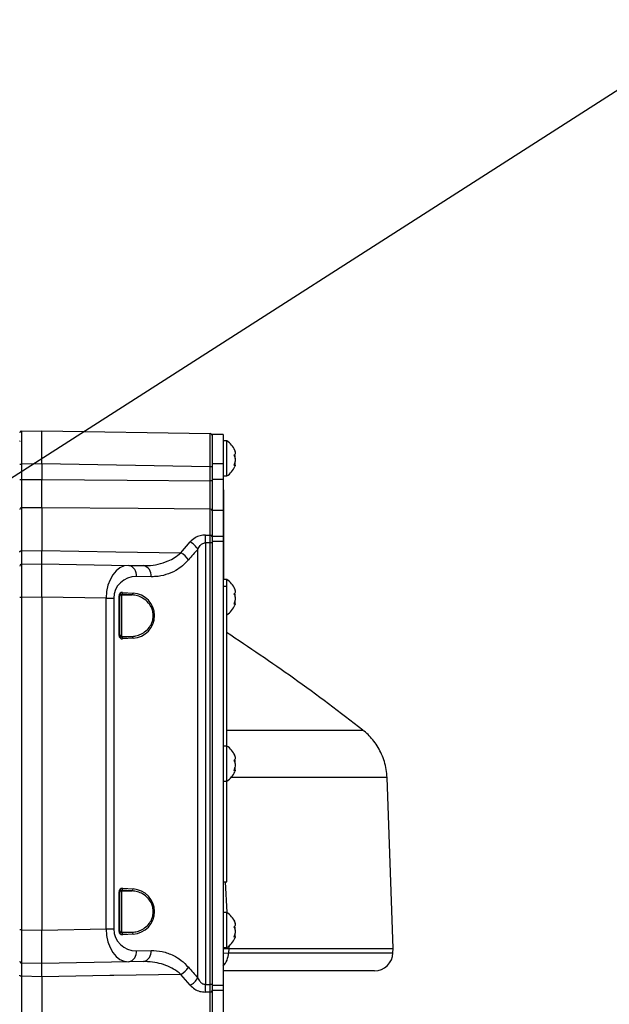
# Model space of a CAD drawing. Extents: x 0 to 16820, y 0 to 11880.
# Tile 49 of 77: x 8990 to 9150, y 6658 to 6924. Entities that reach past the tile are written whole.
import ezdxf

# ---------------------------------------------------------------- set-up
doc = ezdxf.new("R2010")
doc.units = 0
doc.header["$LTSCALE"] = 20
doc.layers.get('0').update_dxf_attribs({"linetype": 'CONTINUOUS'})
doc.styles.add('SLDTEXTSTYLE0', font='TXT', dxfattribs={"width": 0.605})
doc.dimstyles.new('SLDDIMSTYLE0', dxfattribs={"dimtxt": 100, "dimasz": 100, "dimexe": 0, "dimexo": 0.0625, "dimgap": 25, "dimtad": 1, "dimdec": 1, "dimrnd": 1e-09, "dimzin": 12, "dimtxsty": 'SLDTEXTSTYLE0', "dimsah": 1, "dimcen": 0, "dimazin": 3, "dimtfac": 1, "dimtofl": 0, "dimtmove": 0, "dimatfit": 3, "dimtolj": 1, "dimtzin": 12})
doc.dimstyles.new('SLDDIMSTYLE1', dxfattribs={"dimtxt": 100, "dimasz": 100, "dimexe": 0, "dimexo": 0.0625, "dimgap": 25, "dimtad": 1, "dimdec": 4, "dimlfac": 20, "dimzin": 12, "dimtxsty": 'SLDTEXTSTYLE0', "dimsah": 1, "dimcen": 0.09, "dimazin": 3, "dimtfac": 1, "dimtofl": 0, "dimtmove": 0, "dimatfit": 3, "dimtolj": 1, "dimtzin": 12})

# ---------------------------------------------------------------- blocks, each defined once
blk = doc.blocks.new('_D')
at = {"color": 7, "linetype": 'CONTINUOUS'}
for q in [(10380.8, 9036.16), (8366, 6401.82)]:
    blk.add_line((9334.36, 7667.96), q, dxfattribs=at)
blk.add_solid([(9334.36, 7667.96), (9407.03, 7738.27), (9383.2, 7756.5)], dxfattribs=at)
at = {"color": 7, "linetype": 'CONTINUOUS', "insert": (10032.55, 8792.98), "char_height": 100, "attachment_point": 1, "rotation": 52.5905, "style": 'SLDTEXTSTYLE0'}
blk.add_mtext('R1594', dxfattribs=at)
blk = doc.blocks.new('_D_1')
at = {"color": 7, "linetype": 'CONTINUOUS'}
blk.add_line((11867.49, 8642.4), (8366, 6401.82), dxfattribs=at)
blk.add_solid([(11867.49, 8642.4), (11775.17, 8601.13), (11791.34, 8575.86)], dxfattribs=at)
at = {"color": 7, "linetype": 'CONTINUOUS', "insert": (9875.65, 7520.81), "char_height": 100, "attachment_point": 1, "rotation": 32.6149, "style": 'SLDTEXTSTYLE0'}
blk.add_mtext('R4157', dxfattribs=at)
blk = doc.blocks.new('_D_2')
at = {"color": 7, "linetype": 'CONTINUOUS'}
for p, q in [((4232.76, 7130.62), (3693.35, 7225.73)), ((8406, 6401.82), (13110.72, 6401.82))]:
    blk.add_line(p, q, dxfattribs=at)
blk.add_arc((8366, 6401.82), 4714.73, 0, 170, dxfattribs=at)
for points in [[(3722.9, 7220.52), (3756.05, 7316.05), (3726.56, 7321.58)], [(13080.72, 6401.82), (13094.66, 6501.97), (13064.66, 6501.66)]]:
    blk.add_solid(points, dxfattribs=at)
at = {"color": 7, "linetype": 'CONTINUOUS', "insert": (8646.6, 11239.4), "char_height": 100, "attachment_point": 1, "rotation": 355, "style": 'SLDTEXTSTYLE0'}
blk.add_mtext('170°', dxfattribs=at)

msp = doc.modelspace()

# ---------------------------------------------------------------- linework, layer by layer
at = {"color": 7, "linetype": 'CONTINUOUS'}
for p, q in [((8990.988226, 6812.7236365), (8996.4969469, 6812.8198086)), ((8996.4969469, 6803.8211761), (8996.4969469, 6812.8198086)), ((8996.4969469, 6812.8198086), (9042.0056297, 6812.0254277)), ((9045.4969121, 6811.8197916), (9042.4969507, 6811.8197916)), ((9042.4969507, 6811.8197916), (9042.4969507, 6803.8198052)), ((9045.4969121, 6811.8197916), (9045.4969121, 6803.8198052)), ((9046.4968992, 6810.0697993), (9045.4969121, 6810.0697993)), ((9046.4968992, 6804.3326138), (9046.4968992, 6810.0697993)), ((8996.4969469, 6803.8211761), (8996.4969469, 6799.6565698)), ((9042.4969507, 6803.8198052), (9042.4969507, 6799.6572851)), ((9045.4969121, 6803.8198052), (9045.4969121, 6799.6572851)), ((9046.4968992, 6800.5698024), (9046.4968992, 6804.3326138)), ((9048.6564351, 6803.5691677), (9048.4357787, 6803.5691677)), ((9042.4969507, 6799.6572851), (9042.4969507, 6791.2051676)), ((9045.4969121, 6800.5698024), (9046.4968992, 6800.5698024)), ((9045.4969121, 6799.6572851), (9045.4969121, 6791.2051676)), ((9045.4969121, 6796.819806), (9045.6969453, 6796.819806)), ((9045.6969453, 6772.8197871), (9045.6969453, 6796.819806)), ((8996.4969469, 6791.9739483), (8996.4969469, 6780.4192899)), ((9042.4969507, 6791.2051676), (9042.4969507, 6784.1991185)), ((9045.4969121, 6791.2051676), (9045.4969121, 6784.1991185)), ((9042.4969507, 6784.1991185), (9042.4969507, 6782.8198074)), ((9042.4969507, 6782.8198074), (9042.4969507, 6662.8198026)), ((9045.4969121, 6784.1991185), (9045.4969121, 6782.8198074)), ((9045.4969121, 6782.8198074), (9045.4969121, 6662.8198026)), ((8990.988226, 6776.7236529), (8996.4969469, 6776.8197952)), ((8996.4969469, 6767.8211628), (8996.4969469, 6776.8197952)), ((8996.4969469, 6776.8197952), (9019.9643089, 6776.4101623)), ((9019.9643089, 6776.4101623), (9023.944111, 6776.3406931)), ((9045.4969121, 6772.8197871), (9045.6969453, 6772.8197871)), ((9046.4968992, 6772.5698052), (9045.4969121, 6772.5698052)), ((9046.4968992, 6770.8197831), (9046.4968992, 6772.5698052)), ((9045.4969121, 6770.8197831), (9046.4968992, 6770.8197831)), ((9046.4968992, 6727.5697885), (9046.4968992, 6770.8197831)), ((8996.4969469, 6767.8211628), (8996.4969469, 6677.8184174)), ((9017.496915, 6768.1780754), (9017.496915, 6757.4615179)), ((9048.6564351, 6766.0691737), (9048.4357787, 6766.0691737)), ((9083.2522823, 6731.8396865), (9083.2391096, 6731.8395673)), ((9046.4968992, 6727.5697885), (9045.4969121, 6727.5697885)), ((9046.4968992, 6721.8326031), (9046.4968992, 6727.5697885)), ((9046.4968992, 6718.0697916), (9046.4968992, 6721.8326031)), ((9048.6564351, 6721.0691868), (9048.4357787, 6721.0691868)), ((9089.768262, 6719.0392612), (9089.7736264, 6719.039291)), ((9091.4604379, 6672.8197931), (9089.8463441, 6719.0418242)), ((9045.4969121, 6718.0697916), (9046.4968992, 6718.0697916)), ((9046.4968992, 6690.8197998), (9046.4968992, 6718.0697916)), ((9045.4969121, 6690.8197998), (9046.4968992, 6690.8197998)), ((9017.496915, 6688.1780921), (9017.496915, 6677.4615048)), ((9046.4968992, 6682.5698017), (9045.4969121, 6682.5698017)), ((9046.4968992, 6676.8326162), (9046.4968992, 6682.5698017)), ((8996.4969469, 6668.819785), (8996.4969469, 6677.8184174)), ((9017.9881765, 6677.0355104), (9020.8611799, 6677.2153972)), ((9046.4968992, 6673.0698048), (9046.4968992, 6676.8326162)), ((9048.6564351, 6676.0691701), (9048.4357787, 6676.0691701)), ((9045.4969121, 6673.0698048), (9046.4968992, 6673.0698048)), ((9045.4969121, 6672.8197931), (9047.003956, 6672.8197931)), ((9047.003956, 6672.8197931), (9091.4604379, 6672.8197931)), ((9091.4194299, 6671.6452836), (9091.4604379, 6672.8197931)), ((8996.4969469, 6668.819785), (8990.988226, 6668.9159571)), ((9019.9643089, 6669.2294179), (8996.4969469, 6668.819785)), ((9023.944111, 6669.2988871), (9019.9643089, 6669.2294179)), ((8996.4969469, 6665.2202903), (8996.4969469, 6653.6656319)), ((9086.4224745, 6666.8197809), (9045.4969121, 6666.8197809)), ((9042.4969507, 6662.8198026), (9042.4969507, 6661.4404915)), ((9045.4969121, 6662.8198026), (9045.4969121, 6661.4404915)), ((9042.4969507, 6661.4404915), (9042.4969507, 6654.4344424)), ((9045.4969121, 6661.4404915), (9045.4969121, 6654.4344424))]:
    msp.add_line(p, q, dxfattribs=at)
at = {"color": 8, "linetype": 'CONTINUOUS'}
for p, q in [((8990.496905, 6803.725004), (8990.988226, 6803.725004)), ((8996.4969469, 6803.8211761), (8990.988226, 6803.725004)), ((8990.988226, 6803.725004), (8990.988226, 6799.6115087)), ((9042.0056297, 6803.0267952), (8996.4969469, 6803.8211761)), ((9045.4969121, 6803.8198052), (9042.4969507, 6803.8198052)), ((9042.0056297, 6799.2835043), (9042.0056297, 6803.0267952)), ((9042.4969507, 6803.0267952), (9042.0056297, 6803.0267952)), ((8990.496905, 6799.6115087), (8990.988226, 6799.6115087)), ((9042.4969507, 6799.2835043), (9042.0056297, 6799.2835043)), ((9045.4969121, 6799.6572851), (9042.4969507, 6799.6572851)), ((8996.4969469, 6791.9739483), (8990.988226, 6791.9259964)), ((8990.988226, 6791.9259964), (8990.988226, 6780.3266047)), ((9042.0056297, 6784.5780252), (9042.0056297, 6791.5769516)), ((9045.4969121, 6791.2051676), (9042.4969507, 6791.2051676)), ((9034.0400053, 6779.7877191), (9036.5708781, 6782.7441989)), ((9040.7088114, 6784.5868765), (9042.0056297, 6784.5780252)), ((9040.7088114, 6782.5104891), (9040.7088114, 6663.1290911)), ((9042.4969507, 6782.5013994), (9042.0056297, 6782.5013994)), ((9042.0056297, 6663.1382106), (9042.0056297, 6782.5013994)), ((9045.4969121, 6784.1991185), (9042.4969507, 6784.1991185)), ((9045.4969121, 6782.8198074), (9042.4969507, 6782.8198074)), ((8990.988226, 6780.3266047), (8996.4969469, 6780.4192899)), ((9038.6398746, 6664.9082004), (9038.6398746, 6780.7313798)), ((9026.0130478, 6773.3411489), (9022.0333053, 6773.4106182)), ((9018.3330489, 6769.1023944), (9021.2059928, 6768.9225076)), ((8990.988226, 6767.7250205), (8990.496905, 6767.7250205)), ((8996.4969469, 6767.8211628), (8990.988226, 6767.7250205)), ((8990.988226, 6767.7250205), (8990.988226, 6677.9145895)), ((9013.8586475, 6767.518103), (8996.4969469, 6767.8211628)), ((9013.8586475, 6678.1214772), (9013.8586475, 6767.518103)), ((9013.8586475, 6767.518103), (9015.9276439, 6767.518103)), ((9015.9276439, 6767.518103), (9015.9276439, 6678.1214772)), ((9017.3504664, 6757.4615179), (9017.3504664, 6768.1780754)), ((9017.496915, 6768.1780754), (9017.3504664, 6768.1780754)), ((9017.9881765, 6768.6040698), (9017.9881765, 6768.3742045)), ((9020.8611799, 6768.424183), (9017.9881765, 6768.6040698)), ((9017.9881765, 6768.3742045), (9020.8611799, 6768.424183)), ((9017.9881765, 6768.3742045), (9017.9881765, 6757.2653888)), ((9017.496915, 6757.4615179), (9017.3504664, 6757.4615179)), ((9017.9881765, 6757.2653888), (9017.9881765, 6757.0355235)), ((9017.9881765, 6757.2653888), (9020.8611799, 6757.2154103)), ((9017.9881765, 6757.0355235), (9020.8611799, 6757.2154103)), ((9021.2059928, 6756.7170857), (9018.3330489, 6756.5371989)), ((9018.3330489, 6689.1024111), (9021.2059928, 6688.9224945)), ((9046.0660173, 6690.8197998), (9046.495886, 6682.5698017)), ((9017.3504664, 6677.4615048), (9017.3504664, 6688.1780921)), ((9017.496915, 6688.1780921), (9017.3504664, 6688.1780921)), ((9017.9881765, 6688.6040865), (9017.9881765, 6688.3741914)), ((9020.8611799, 6688.4241699), (9017.9881765, 6688.6040865)), ((9017.9881765, 6688.3741914), (9020.8611799, 6688.4241699)), ((9017.9881765, 6688.3741914), (9017.9881765, 6677.2654055)), ((8990.988226, 6677.9145895), (8990.496905, 6677.9145895)), ((8990.988226, 6677.9145895), (8996.4969469, 6677.8184174)), ((8996.4969469, 6677.8184174), (9013.8586475, 6678.1214772)), ((9013.8586475, 6678.1214772), (9015.9276439, 6678.1214772)), ((9017.496915, 6677.4615048), (9017.3504664, 6677.4615048)), ((9017.9881765, 6677.2654055), (9017.9881765, 6677.0355104)), ((9017.9881765, 6677.2654055), (9020.8611799, 6677.2153972)), ((9021.2059928, 6676.7170726), (9018.3330489, 6676.5371858)), ((9046.9650937, 6673.5647319), (9047.003956, 6672.8197931)), ((9022.0333053, 6672.228962), (9026.0130478, 6672.2984312)), ((9045.4969121, 6671.6108917), (9046.942742, 6671.6452836)), ((9047.003956, 6672.8197931), (9046.942742, 6671.6452836)), ((9046.942742, 6671.6452836), (9091.4194299, 6671.6452836)), ((8996.4969469, 6665.2202903), (8990.988226, 6665.3129755)), ((8990.988226, 6665.3129755), (8990.988226, 6653.7135838)), ((9036.5708781, 6662.8953813), (9034.0400053, 6665.8518611)), ((9042.4969507, 6663.1382106), (9042.0056297, 6663.1382106)), ((9045.4969121, 6662.8198026), (9042.4969507, 6662.8198026)), ((9042.0056297, 6661.0615848), (9040.7088114, 6661.0527037)), ((9042.0056297, 6654.0626286), (9042.0056297, 6661.0615848)), ((9045.4969121, 6661.4404915), (9042.4969507, 6661.4404915))]:
    msp.add_line(p, q, dxfattribs=at)
at = {"color": 8, "linetype": 'CONTINUOUS', "flags": 128}
for points in [[(8990.988226, 6799.6115087), (8993.4553815, 6799.6316849), (8996.4969469, 6799.6565698)], [(8996.4969469, 6799.6565698), (9019.5386721, 6799.4678913), (9042.0056297, 6799.2835043)], [(9042.0056297, 6791.5769516), (9022.5005461, 6791.7473613), (8996.4969469, 6791.9739483)], [(8990.496905, 6780.0068258), (8990.5063225, 6780.0685464), (8990.5341579, 6780.1279424), (8990.5793978, 6780.1827787), (8990.6403137, 6780.2309988), (8990.7146407, 6780.2708147), (8990.7995773, 6780.3006767), (8990.8919049, 6780.3195117), (8990.988226, 6780.3266047)], [(8996.4969469, 6780.4192899), (9016.4933516, 6780.0828813), (9034.0400053, 6779.7877191)], [(8990.988226, 6665.3129755), (8990.8919049, 6665.3200684), (8990.7995773, 6665.3389035), (8990.7146407, 6665.3687952), (8990.6403137, 6665.4085813), (8990.5793978, 6665.4568015), (8990.5341579, 6665.5116676), (8990.5063225, 6665.5710338), (8990.496905, 6665.6327544)], [(9034.0400053, 6665.8518611), (9015.9397436, 6665.5474006), (9014.823289, 6665.5286251), (8996.4969469, 6665.2202903)]]:
    msp.add_lwpolyline(points, dxfattribs=at)
at = {"color": 7, "linetype": 'CONTINUOUS'}
for centre, radius, start, end in [((8365.9969283, 6401.8197952), 4157, 190, 170), ((8365.9969283, 6401.8197952), 1594, 190, 170), ((8990.9969283, 6812.2237162), 0.5, 91, 180), ((9041.9969283, 6811.5255136), 0.5, 0, 89), ((9043.2027759, 6805.0549612), 6, 24.047192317, 56.699823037), ((9043.2027759, 6805.5846292), 6, 303.300176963, 336.042113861), ((8990.9969283, 6776.2237162), 0.5, 91, 179.999999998), ((9043.2027759, 6767.5549612), 6, 24.047192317, 56.699823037), ((9043.2027759, 6768.0846292), 6, 303.300176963, 336.042113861), ((9043.2027759, 6722.5549612), 6, 24.047192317, 56.699823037), ((9043.2027759, 6723.0846292), 6, 303.300176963, 336.042113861), ((9043.2027759, 6677.5549612), 6, 24.047192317, 56.699823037), ((9043.2027759, 6678.0846292), 6, 303.300176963, 336.042113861), ((9086.4224884, 6671.8197952), 5, 270, 358), ((8990.9969283, 6669.4158742), 0.5, 180, 269)]:
    msp.add_arc(centre, radius, start, end, dxfattribs=at)
at = {"color": 8, "linetype": 'CONTINUOUS'}
for centre, radius, start, end in [((8990.9437075, 6791.4766848), 0.4515117, 84.341511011, 171.717705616), ((9042.0497134, 6791.1272603), 0.4518469, 8.191113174, 95.598880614), ((9034.2201425, 6778.2580743), 5.0647085, 29.231608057, 62.345397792), ((8910.1578589, 6783.5486828), 130.5550805, 359.544370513, 0.455629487), ((9042.0646188, 6784.1399843), 0.441995, 12.002757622, 97.669648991), ((9031.6589191, 6775.1366239), 5.2251563, 31.608019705, 62.890232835), ((9019.3970757, 6773.8055635), 2.6656497, 351.479630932, 77.713885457), ((9023.376973, 6773.7362123), 2.6655141, 351.476627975, 77.715345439), ((9017.8579807, 6769.0626728), 0.4767259, 285.849053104, 4.779529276), ((9020.7311246, 6768.882632), 0.4765394, 285.837866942, 4.799983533), ((9017.9961514, 6767.8750311), 0.4992371, 90.915293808, 179.906013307), ((9017.9961514, 6757.7645623), 0.4992372, 180.097416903, 269.084702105), ((9017.8579807, 6756.5769205), 0.4767259, 355.220470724, 74.150946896), ((9020.7311246, 6756.7569613), 0.4765394, 355.200016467, 74.162133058), ((9017.8580219, 6689.062661), 0.4766873, 285.845230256, 4.783352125), ((9020.7310835, 6688.8826473), 0.476578, 285.841688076, 4.7961624), ((9017.9961341, 6687.875035), 0.4992198, 90.913342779, 179.904538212), ((9017.9960908, 6677.7645192), 0.4991765, 180.090573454, 269.091545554), ((9017.8580219, 6676.5769359), 0.4766873, 355.216647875, 74.154769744), ((9020.7311636, 6676.7569752), 0.4765029, 355.196392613, 74.165756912), ((9019.3970757, 6671.8340167), 2.6656497, 282.286114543, 8.520369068), ((9023.3769245, 6671.9034013), 2.6655571, 282.285520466, 8.52250612), ((9041.6363911, 6671.7087555), 5.3067304, 316.675244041, 359.314689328), ((9031.6587672, 6670.5031206), 5.2253717, 297.110428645, 328.391318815), ((9034.2200212, 6667.3816306), 5.0648752, 297.655162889, 330.767831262), ((8910.1576638, 6662.0908974), 130.5552756, 359.544371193, 0.455628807), ((9042.0646738, 6661.4995557), 0.4419329, 262.322083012, 348.000864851)]:
    msp.add_arc(centre, radius, start, end, dxfattribs=at)
for centre, major_axis, ratio, start_param, end_param in [((8990.9969283, 6803.7224214), (-0.0087261, 9.0012186), 0.0009691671, 0.0000159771, 1.5705077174), ((9041.9969283, 6803.0242188), (0.0087261, 9.0012186), 0.0009691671, 4.7126775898, 6.2831693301), ((9101.1376931, 6722.8197952), (85.2100595, 0), 0.9998476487, 2.3941888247, 2.438982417), ((8990.9969283, 6767.7224214), (-0.0087261, 9.0012186), 0.0009691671, 0.0000159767, 1.5705077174), ((9019.9138344, 6767.4096807), (-0.0376449, 9.0010745), 0.6727278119, 6.268629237, 7.8391209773), ((9022.0351548, 6767.4096807), (5.6431476, -2.395374), 0.9751955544, 1.9635715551, 3.5340632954), ((9018.3504817, 6768.097953), (-0.7071068, 0.7660323), 0.9230769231, 5.5152404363, 7.0685834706), ((9020.8237593, 6762.8197952), (6.1155983, 0), 0.9998476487, 4.774934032, 7.7914365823), ((9018.3504817, 6757.5416374), (0.7071068, 0.7660323), 0.9230769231, 2.3561944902, 3.9095375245), ((9018.3504817, 6688.097953), (-0.7071068, 0.7660323), 0.9230769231, 5.5152404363, 7.0685834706), ((9020.8237593, 6682.8197952), (6.1155983, 0), 0.9998476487, 4.774934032, 7.7914365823), ((8990.9969283, 6677.917169), (0.0087261, 9.0012186), 0.0009691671, 1.5710849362, 3.1415766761), ((9019.9138344, 6678.2299098), (0.0376449, 9.0010745), 0.6727278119, 1.5856569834, 3.1561487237), ((9022.0351548, 6678.2299098), (5.6431476, 2.395374), 0.9751955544, 2.7491220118, 4.3196137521), ((9018.3504817, 6677.5416374), (0.7071068, 0.7660323), 0.9230769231, 2.3561944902, 3.9095375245), ((9101.1376931, 6722.8197952), (85.2100595, 0), 0.9998476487, 3.8442028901, 3.8889964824)]:
    msp.add_ellipse(centre, major_axis=major_axis, ratio=ratio, start_param=start_param, end_param=end_param, dxfattribs=at)
at = {"color": 7, "linetype": 'CONTINUOUS'}
for centre, major_axis, ratio, start_param, end_param in [((8991.4469283, 6808.7697952), (0, -1.75), 0.7142857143, 3.8716399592, 4.0049057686), ((9017.9969283, 6768.097953), (-0.3570208, 0.4106288), 0.852477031, 5.5053842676, 7.0587273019), ((9017.9969283, 6757.5416374), (0.3570208, 0.4106288), 0.852477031, 2.3660506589, 3.9193936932), ((9017.9969283, 6688.097953), (-0.3570208, 0.4106288), 0.852477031, 5.5053842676, 7.0587273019), ((9017.9969283, 6677.5416374), (0.3570208, 0.4106288), 0.852477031, 2.3660506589, 3.9193936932)]:
    msp.add_ellipse(centre, major_axis=major_axis, ratio=ratio, start_param=start_param, end_param=end_param, dxfattribs=at)
for points, knots in [([(9048.39036, 6808.0097435), (9048.4939634, 6807.793107), (9048.7028207, 6807.3563827), (9048.8009008, 6806.7872274), (9048.7205951, 6806.3988205), (9048.5560661, 6806.2284966), (9048.4262174, 6806.1825075), (9048.39036, 6806.1698078)], [0, 0, 0, 0, 0.2469100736, 0.4977535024, 0.7104281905, 0.9200353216, 1, 1, 1, 1]), ([(9048.7110926, 6807.1218131), (9048.7377444, 6807.1378164), (9048.803708, 6807.1774245), (9048.7157602, 6807.4480534), (9048.556468, 6807.7539992), (9048.4263025, 6807.9544054), (9048.39036, 6808.0097435)], [0, 0, 0, 0, 0.2230907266, 0.5521519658, 0.8763358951, 1, 1, 1, 1]), ([(9048.39036, 6806.1698078), (9048.4939641, 6805.9971699), (9048.70282, 6805.6491484), (9048.8008941, 6804.9583419), (9048.7206205, 6804.2761617), (9048.5560248, 6803.7937842), (9048.426216, 6803.5477971), (9048.39036, 6803.4798501)], [0, 0, 0, 0, 0.2469088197, 0.4977447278, 0.7104308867, 0.9200147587, 1, 1, 1, 1]), ([(9048.7110926, 6805.3197859), (9048.736471, 6805.4514394), (9048.7992611, 6805.7771712), (9048.7625606, 6806.1763793), (9048.6876353, 6806.3912586), (9048.6823631, 6806.4063786)], [0, 0, 0, 0, 0.3867363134, 0.9568477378, 1, 1, 1, 1]), ([(9048.39036, 6803.4798501), (9048.4948317, 6803.5245291), (9048.705469, 6803.6146113), (9048.7909175, 6803.4830329), (9048.7628529, 6803.2968881), (9048.6878066, 6803.1567661), (9048.6826016, 6803.1470476)], [0, 0, 0, 0, 0.3399269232, 0.6853649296, 0.9781777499, 1, 1, 1, 1]), ([(9048.7110926, 6803.5177885), (9048.7364655, 6803.6324971), (9048.7992417, 6803.9163021), (9048.7626341, 6804.1528484), (9048.6876353, 6804.2279441), (9048.6823631, 6804.2332231)], [0, 0, 0, 0, 0.3867573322, 0.9568911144, 1, 1, 1, 1]), ([(8996.4969469, 6791.9739483), (8996.4969469, 6792.4347388), (8996.4969469, 6793.6644838), (8996.4969469, 6796.2914984), (8996.4969469, 6798.5348856), (8996.4969469, 6799.6565698)], [0, 0, 0, 0, 0.2305466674, 0.6152765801, 1, 1, 1, 1]), ([(9042.4969507, 6799.2835043), (9042.4969507, 6798.5670334), (9042.4969507, 6796.6767581), (9042.4969507, 6793.7150262), (9042.4969507, 6792.0327638), (9042.4969507, 6791.1916374)], [0, 0, 0, 0, 0.2338301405, 0.6169172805, 1, 1, 1, 1]), ([(9042.4969507, 6784.231901), (9042.4969507, 6783.9778813), (9042.4969507, 6783.4994269), (9042.4969507, 6782.8557787), (9042.4969507, 6782.5388368), (9042.4969507, 6782.5013994)], [0, 0, 0, 0, 0.499531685, 0.9408843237, 1, 1, 1, 1]), ([(8996.4969469, 6776.8197952), (8996.4969469, 6776.8614788), (8996.4969469, 6776.9727166), (8996.4969469, 6778.0489729), (8996.4969469, 6779.6291909), (8996.4969469, 6780.4192899)], [0, 0, 0, 0, 0.2305635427, 0.6152866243, 1, 1, 1, 1]), ([(9048.39036, 6770.5097495), (9048.493963, 6770.2931029), (9048.7028159, 6769.8563661), (9048.800902, 6769.2871991), (9048.7205928, 6768.8988314), (9048.5560661, 6768.728502), (9048.4262174, 6768.6825134), (9048.39036, 6768.6698137)], [0, 0, 0, 0, 0.2469178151, 0.4977605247, 0.7104290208, 0.9200355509, 1, 1, 1, 1]), ([(9048.7110926, 6769.6218191), (9048.7377508, 6769.6378083), (9048.8036952, 6769.6773608), (9048.7157347, 6769.9480932), (9048.5564711, 6770.2540014), (9048.4263026, 6770.4544115), (9048.39036, 6770.5097495)], [0, 0, 0, 0, 0.2232071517, 0.5521483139, 0.8763374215, 1, 1, 1, 1]), ([(9048.7110926, 6767.8197919), (9048.7364673, 6767.9514341), (9048.7992527, 6768.2771593), (9048.762604, 6768.6763832), (9048.6876353, 6768.8912447), (9048.6823631, 6768.9063548)], [0, 0, 0, 0, 0.386720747, 0.9568714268, 1, 1, 1, 1]), ([(9048.39036, 6768.6698137), (9048.4939632, 6768.4971641), (9048.7028106, 6768.1491303), (9048.8009002, 6767.4583509), (9048.7206039, 6766.7761242), (9048.5560635, 6766.2938716), (9048.4262173, 6766.0478074), (9048.39036, 6765.9798561)], [0, 0, 0, 0, 0.24691918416, 0.49774910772, 0.71043792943, 0.92003671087, 1, 1, 1, 1]), ([(9048.7009598, 6765.9612595), (9048.7311208, 6766.0956614), (9048.7993389, 6766.3996512), (9048.7626896, 6766.6528502), (9048.6876376, 6766.7279512), (9048.6823631, 6766.733229)], [0, 0, 0, 0, 0.4242366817, 0.959537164, 1, 1, 1, 1]), ([(9048.39036, 6765.9798561), (9048.4948317, 6766.024535), (9048.705469, 6766.1146172), (9048.7909175, 6765.9830389), (9048.7628529, 6765.7968941), (9048.6878066, 6765.6567721), (9048.6826016, 6765.6470536)], [0, 0, 0, 0, 0.3399269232, 0.6853649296, 0.9781777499, 1, 1, 1, 1]), ([(9083.2724882, 6731.8666874), (9077.0780749, 6736.6130568), (9065.0707432, 6745.8134812), (9052.4882866, 6754.2093038), (9046.3969423, 6758.2738398)], [0, 0, 0, 0, 0.5158859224, 1, 1, 1, 1]), ([(9089.8114754, 6719.0433739), (9089.7634003, 6719.7618682), (9089.6658655, 6721.2195493), (9089.1544871, 6723.3422603), (9088.4093293, 6725.3594652), (9087.4462569, 6727.2031088), (9086.313451, 6728.8641321), (9085.0328882, 6730.3156005), (9084.0045981, 6731.3065097), (9083.3752414, 6731.7615692), (9083.2489444, 6731.8528889)], [0, 0, 0, 0, 0.1451138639, 0.2944070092, 0.4386902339, 0.5782369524, 0.7131346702, 0.8433116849, 0.9685563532, 1, 1, 1, 1]), ([(9048.39036, 6725.5097626), (9048.4939621, 6725.2931226), (9048.7028011, 6724.856424), (9048.8009052, 6724.2872014), (9048.7205897, 6723.898863), (9048.5560704, 6723.7284608), (9048.4262176, 6723.6825145), (9048.39036, 6723.6698268)], [0, 0, 0, 0, 0.2469386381, 0.4977738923, 0.7104360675, 0.9200396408, 1, 1, 1, 1]), ([(9048.7110926, 6724.6218024), (9048.7377506, 6724.637803), (9048.8036942, 6724.6773834), (9048.7157411, 6724.9481118), (9048.5564586, 6725.2539788), (9048.4263022, 6725.4544133), (9048.39036, 6725.5097626)], [0, 0, 0, 0, 0.2232087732, 0.5521487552, 0.8763275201, 1, 1, 1, 1]), ([(9048.39036, 6723.6698268), (9048.4939638, 6723.4971687), (9048.7028278, 6723.1490921), (9048.8008977, 6722.4583953), (9048.7206025, 6721.776134), (9048.5560481, 6721.2937973), (9048.4262168, 6721.0478069), (9048.39036, 6720.9798692)], [0, 0, 0, 0, 0.24690663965, 0.49776061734, 0.71042887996, 0.92002622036, 1, 1, 1, 1]), ([(9048.7110926, 6722.819805), (9048.7364627, 6722.9514653), (9048.7992438, 6723.2772726), (9048.7626572, 6723.6762364), (9048.6876353, 6723.8912573), (9048.6823631, 6723.9063679)], [0, 0, 0, 0, 0.3866878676, 0.9568994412, 1, 1, 1, 1]), ([(9048.39036, 6720.9798692), (9048.4948296, 6721.0245464), (9048.7053987, 6721.1145976), (9048.7909264, 6720.9829766), (9048.7628773, 6720.7969241), (9048.6878066, 6720.6567554), (9048.6826016, 6720.6470369)], [0, 0, 0, 0, 0.3399935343, 0.6852910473, 0.9781797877, 1, 1, 1, 1]), ([(9048.7009598, 6720.9612726), (9048.7311222, 6721.09564), (9048.7993347, 6721.3995127), (9048.7626847, 6721.6529977), (9048.6876376, 6721.7279449), (9048.6823631, 6721.7332123)], [0, 0, 0, 0, 0.4242919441, 0.9595383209, 1, 1, 1, 1]), ([(9048.39036, 6680.5097459), (9048.493963, 6680.2930971), (9048.7028126, 6679.8563623), (9048.8009021, 6679.2872291), (9048.7205946, 6678.8988219), (9048.5560662, 6678.728499), (9048.4262175, 6678.6825099), (9048.39036, 6678.6698101)], [0, 0, 0, 0, 0.2469183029, 0.4977539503, 0.7104284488, 0.9200353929, 1, 1, 1, 1]), ([(9048.7110926, 6679.6218155), (9048.7377505, 6679.6378029), (9048.803695, 6679.6773513), (9048.7157399, 6679.9481313), (9048.5564679, 6680.2539989), (9048.4263025, 6680.4544073), (9048.39036, 6680.5097459)], [0, 0, 0, 0, 0.2232077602, 0.5521562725, 0.8763370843, 1, 1, 1, 1]), ([(9048.39036, 6678.6698101), (9048.4939636, 6678.4971714), (9048.7028188, 6678.1491482), (9048.8008988, 6677.4583541), (9048.7206045, 6676.7761213), (9048.5560635, 6676.293868), (9048.4262173, 6676.0478038), (9048.39036, 6675.9798525)], [0, 0, 0, 0, 0.24691145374, 0.49775003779, 0.71043846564, 0.92003685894, 1, 1, 1, 1]), ([(9048.7110926, 6677.8197883), (9048.736471, 6677.9514418), (9048.7992611, 6678.2771736), (9048.7625606, 6678.6763817), (9048.6876353, 6678.891261), (9048.6823631, 6678.906381)], [0, 0, 0, 0, 0.3867363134, 0.9568477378, 1, 1, 1, 1]), ([(9048.39036, 6675.9798525), (9048.4948317, 6676.0245314), (9048.705469, 6676.1146136), (9048.7909175, 6675.9830353), (9048.7628529, 6675.7968905), (9048.6878066, 6675.6567685), (9048.6826016, 6675.64705)], [0, 0, 0, 0, 0.3399269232, 0.6853649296, 0.9781777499, 1, 1, 1, 1]), ([(9048.7009598, 6675.9612559), (9048.7311208, 6676.0956578), (9048.7993389, 6676.3996476), (9048.7626896, 6676.6528466), (9048.6876376, 6676.7279476), (9048.6823631, 6676.7332254)], [0, 0, 0, 0, 0.4242366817, 0.959537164, 1, 1, 1, 1]), ([(8996.4969469, 6665.2202903), (8996.4969469, 6665.7083605), (8996.4969469, 6667.0108093), (8996.4969469, 6668.4833864), (8996.4969469, 6668.7076524), (8996.4969469, 6668.819785)], [0, 0, 0, 0, 0.2305675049, 0.6152851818, 1, 1, 1, 1]), ([(9042.4969507, 6663.1382106), (9042.4969507, 6662.8199427), (9042.4969507, 6662.2204687), (9042.4969507, 6661.6670223), (9042.4969507, 6661.4350863), (9042.4969507, 6661.4076792)], [0, 0, 0, 0, 0.4995132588, 0.9408591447, 1, 1, 1, 1])]:
    msp.add_open_spline(points, degree=3, knots=knots, dxfattribs=at)
at = {"color": 8, "linetype": 'CONTINUOUS'}
for points, knots in [([(8990.988226, 6799.6115087), (8990.9879819, 6798.9384584), (8990.9873312, 6797.1448083), (8990.9871937, 6794.9192338), (8990.9875754, 6793.0762042), (8990.9880067, 6792.3138322), (8990.988226, 6791.9259964)], [0, 0, 0, 0, 0.23063613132, 0.61463531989, 0.80395632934, 1, 1, 1, 1]), ([(9042.0056297, 6791.5769516), (9042.0060166, 6792.3774538), (9042.0067906, 6793.9784193), (9042.0064533, 6796.4683119), (9042.0060809, 6798.2482872), (9042.0057825, 6798.9329223), (9042.0056297, 6799.2835043)], [0, 0, 0, 0, 0.3829756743, 0.7659326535, 0.8801408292, 1, 1, 1, 1]), ([(9040.7088114, 6784.5868765), (9040.2406157, 6784.5539433), (9039.2285005, 6784.4827504), (9037.7332026, 6783.8450136), (9036.9856814, 6783.1370509), (9036.5708781, 6782.7441989)], [0, 0, 0, 0, 0.27700176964, 0.59880463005, 1, 1, 1, 1]), ([(9038.6398746, 6780.7313798), (9038.8363689, 6781.1033446), (9039.1688991, 6781.732826), (9039.8616934, 6782.3172811), (9040.388527, 6782.4987424), (9040.6286634, 6782.5075496), (9040.7088114, 6782.5104891)], [0, 0, 0, 0, 0.4500322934, 0.7615963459, 0.9204303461, 1, 1, 1, 1]), ([(9042.0056297, 6782.5013994), (9041.6666369, 6782.5037703), (9041.2343616, 6782.5067937), (9040.8020926, 6782.5098332), (9040.7088114, 6782.5104891)], [0, 0, 0, 0, 0.7842057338, 1, 1, 1, 1]), ([(9042.0056297, 6782.5013994), (9042.0056908, 6782.5463225), (9042.0062085, 6782.9266646), (9042.00658, 6783.6989677), (9042.0059592, 6784.2731749), (9042.0056297, 6784.5780252)], [0, 0, 0, 0, 0.0591124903, 0.5004767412, 1, 1, 1, 1]), ([(8990.988226, 6780.3266047), (8990.9879819, 6779.834929), (8990.9873313, 6778.5246746), (8990.9871937, 6777.3962429), (8990.9875754, 6776.8076727), (8990.9880067, 6776.7519824), (8990.988226, 6776.7236529)], [0, 0, 0, 0, 0.2306445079, 0.6146388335, 0.8039676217, 1, 1, 1, 1]), ([(9023.944111, 6776.3406931), (9024.3511329, 6776.3424321), (9025.6767517, 6776.3480956), (9027.9337597, 6776.6620334), (9030.3512929, 6777.4348331), (9032.4175468, 6778.4760703), (9033.4956809, 6779.3476693), (9034.0400053, 6779.7877191)], [0, 0, 0, 0, 0.1149184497, 0.3742748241, 0.6387918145, 0.8176345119, 1, 1, 1, 1]), ([(9036.1089421, 6777.8751551), (9035.5838535, 6777.3192133), (9034.5199085, 6776.1927532), (9032.4762222, 6774.8300991), (9030.0378749, 6773.7913884), (9027.7723309, 6773.360223), (9026.4194305, 6773.3455549), (9026.0130478, 6773.3411489)], [0, 0, 0, 0, 0.1818419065, 0.3684516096, 0.6241347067, 0.8870980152, 1, 1, 1, 1]), ([(9020.8611799, 6757.2154103), (9021.1064496, 6757.2374042), (9021.8122494, 6757.3006949), (9022.9761493, 6757.6345827), (9024.3254392, 6758.3621416), (9025.4909494, 6759.4651537), (9026.2784075, 6760.8425066), (9026.6280888, 6762.2751197), (9026.5860066, 6763.6461359), (9026.1704557, 6765.043546), (9025.2524374, 6766.4930191), (9023.8927194, 6767.5747443), (9022.3473436, 6768.2437208), (9021.3621142, 6768.3633554), (9020.8611799, 6768.424183)], [0, 0, 0, 0, 0.04770379, 0.1372746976, 0.2297189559, 0.3282430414, 0.4096233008, 0.4747291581, 0.5400431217, 0.6013838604, 0.6870375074, 0.8084530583, 0.9026090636, 1, 1, 1, 1]), ([(9046.3969423, 6731.8230568), (9048.0002025, 6731.823536), (9051.929767, 6731.8247106), (9057.2591507, 6731.8269945), (9062.5351315, 6731.8302496), (9067.0361456, 6731.8320707), (9071.1793763, 6731.8279561), (9075.0101061, 6731.8221864), (9078.3515118, 6731.8222274), (9081.0153984, 6731.8379003), (9082.6853725, 6731.8382483), (9083.4219014, 6731.8407498), (9083.273878, 6731.8398219), (9083.2522823, 6731.8396865)], [0, 0, 0, 0, 0.0669426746, 0.1640753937, 0.2515599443, 0.3392137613, 0.4246518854, 0.5231209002, 0.6325185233, 0.7422498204, 0.8607567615, 0.9796852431, 1, 1, 1, 1]), ([(9089.7736264, 6719.039291), (9089.7937996, 6719.0394058), (9089.9384704, 6719.0402289), (9089.275498, 6719.0373272), (9087.7429435, 6719.0330887), (9085.1778128, 6719.0285133), (9081.7041936, 6719.0256784), (9077.2947424, 6719.028525), (9071.9403344, 6719.0317778), (9065.6859581, 6719.0298677), (9058.4858322, 6719.0269081), (9052.4222633, 6719.0239948), (9048.4915147, 6719.0237851), (9047.5361658, 6719.0237342)], [0, 0, 0, 0, 0.01708118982, 0.12249681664, 0.22808076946, 0.33366509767, 0.43908047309, 0.54416513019, 0.64931060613, 0.75478783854, 0.86043389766, 0.96607915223, 1, 1, 1, 1]), ([(9020.8611799, 6677.2153972), (9021.1064497, 6677.2373911), (9021.8122495, 6677.3006816), (9022.9761484, 6677.6345712), (9024.3254468, 6678.3621241), (9025.4909432, 6679.465172), (9026.2784085, 6680.8425222), (9026.6280877, 6682.2751363), (9026.5860103, 6683.6461445), (9026.1704486, 6685.0435399), (9025.2524328, 6686.493002), (9023.8927305, 6687.5747768), (9022.3473387, 6688.2436975), (9021.3621133, 6688.3633388), (9020.8611799, 6688.4241699)], [0, 0, 0, 0, 0.0477037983, 0.1372747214, 0.2297189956, 0.3282439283, 0.4096242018, 0.4747300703, 0.5400440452, 0.6013834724, 0.6870371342, 0.808453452, 0.9026090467, 1, 1, 1, 1]), ([(9026.0130478, 6672.2984312), (9027.0220272, 6672.2505723), (9029.0703048, 6672.1534163), (9031.8102209, 6671.1582931), (9034.2134951, 6669.7291953), (9035.4708749, 6668.4258287), (9036.1089421, 6667.7644251)], [0, 0, 0, 0, 0.2798779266, 0.5681658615, 0.7808623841, 1, 1, 1, 1]), ([(8990.988226, 6668.9159571), (8990.9879819, 6668.8758392), (8990.9873312, 6668.7689232), (8990.9871937, 6667.8583772), (8990.9875754, 6666.5639004), (8990.9880067, 6665.7347635), (8990.988226, 6665.3129755)], [0, 0, 0, 0, 0.2306288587, 0.6146359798, 0.8039625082, 1, 1, 1, 1]), ([(9034.0400053, 6665.8518611), (9033.412473, 6666.3504707), (9032.1385426, 6667.36268), (9029.9514888, 6668.356735), (9027.6172205, 6669.0260669), (9025.5832622, 6669.2920069), (9024.3531154, 6669.2971703), (9023.944111, 6669.2988871)], [0, 0, 0, 0, 0.2090844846, 0.424454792, 0.6526505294, 0.8845117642, 1, 1, 1, 1]), ([(9036.5708781, 6662.8953813), (9036.9649527, 6662.5198475), (9037.6770532, 6661.8412506), (9039.1441787, 6661.1759705), (9040.1878573, 6661.0937462), (9040.7088114, 6661.0527037)], [0, 0, 0, 0, 0.3829502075, 0.6919984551, 1, 1, 1, 1]), ([(9038.6398746, 6664.9082004), (9038.8271768, 6664.5518098), (9039.1460893, 6663.9449971), (9039.7659049, 6663.3979981), (9040.2821376, 6663.1642257), (9040.5517436, 6663.1420249), (9040.7088114, 6663.1290911)], [0, 0, 0, 0, 0.4307288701, 0.7333857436, 0.8446751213, 1, 1, 1, 1]), ([(9040.7088114, 6663.1290911), (9040.8020926, 6663.1297467), (9041.2343616, 6663.1327848), (9041.6666369, 6663.1358258), (9042.0056297, 6663.1382106)], [0, 0, 0, 0, 0.2157942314, 1, 1, 1, 1]), ([(9042.0056297, 6661.0615848), (9042.0056908, 6661.0944724), (9042.0062081, 6661.3727061), (9042.0065802, 6662.0370088), (9042.0059593, 6662.7563048), (9042.0056297, 6663.1382106)], [0, 0, 0, 0, 0.059155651, 0.5004644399, 1, 1, 1, 1])]:
    msp.add_open_spline(points, degree=3, knots=knots, dxfattribs=at)

# ---------------------------------------------------------------- dimensions: what is measured, and where the dimension line sits
at = {"color": 7, "linetype": 'CONTINUOUS'}
dim = msp.add_angular_dim_2l(base=(8776.9122976, 11098.6039576), line1=((7345.1676267, 6401.8197952), (8365.9969283, 6401.8197952)), line2=((4272.1510991, 7123.6752698), (6796.21337, 6678.6149904)), dimstyle='SLDDIMSTYLE1', dxfattribs=at)
dim.commit()
dim.dimension.update_dxf_attribs({"geometry": '_D_2', "text_midpoint": (8776.9122976, 11098.6039576), "dimtype": 162})
for mpoint, picture, middle in [((9334.3644854, 7667.9557573), '_D', (10258.4359328, 8876.1747058)), ((11867.4903821, 8642.3984244), '_D_1', (10116.7438552, 7522.1093098))]:
    dim = msp.add_radius_dim(center=(8365.9969283, 6401.8197952), mpoint=mpoint, dimstyle='SLDDIMSTYLE0', dxfattribs=at)
    dim.commit()
    dim.dimension.update_dxf_attribs({"geometry": picture, "text_midpoint": middle, "dimtype": 164})

doc.saveas('drawing.dxf')
